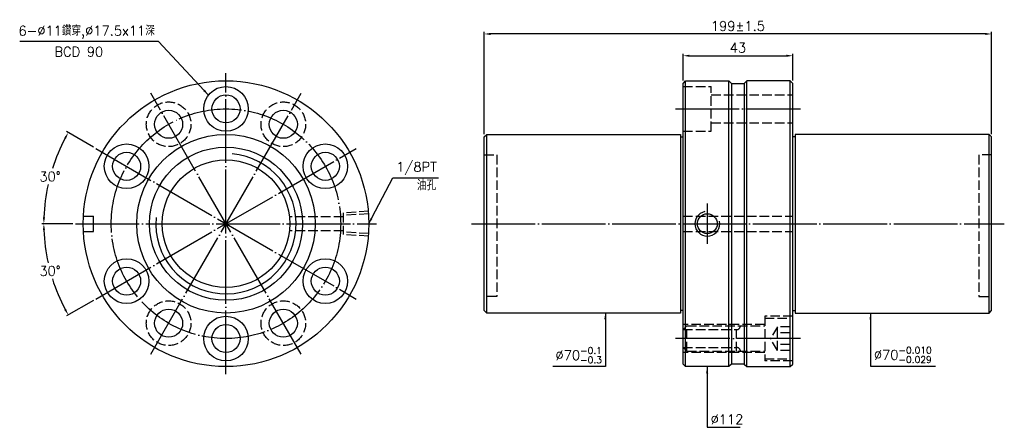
# Model space of a CAD drawing. Header units: millimetres. Extents: x 2706 to 3092, y -450 to -290.
import ezdxf

# ---------------------------------------------------------------- set-up
doc = ezdxf.new("R2010")
doc.units = ezdxf.units.MM
doc.header["$LTSCALE"] = 1.25
doc.linetypes.add('CENTER', pattern=[22, 20, -1, 0, -1])
doc.linetypes.add('DASHED', pattern=[4, 3, -1])
for name, color, linetype in [('DDVIEW', 7, 'Continuous'), ('NT', 7, 'Continuous'), ('NT-DIM', 2, 'Continuous')]:
    doc.layers.add(name, color=color, linetype=linetype)
doc.styles.get("Standard").update_dxf_attribs({"font": 'simplex.shx', "bigfont": 'chineset.shx'})
doc.dimstyles.new('ISO-25', dxfattribs={"dimscale": 1.25, "dimtxt": 3, "dimasz": 2, "dimexe": 0.646, "dimexo": 0.862, "dimgap": 1, "dimtad": 1, "dimdec": 3, "dimdsep": 46, "dimtxsty": 'Standard', "dimcen": 1.5, "dimclrd": 256, "dimclre": 256, "dimclrt": 256, "dimazin": 2, "dimtfac": 1, "dimtdec": 3, "dimtmove": 0, "dimatfit": 3, "dimfxl": 0, "dimtolj": 1, "dimlwd": -1, "dimlwe": -1, "dimarcsym": 0})

# ---------------------------------------------------------------- blocks, each defined once
blk = doc.blocks.new('*D0')
at = {"layer": 'Defpoints', "color": 0}
for p in [(3009.1, -304.21), (2966.1, -315.02), (3009.1, -315.02)]:
    blk.add_point(p, dxfattribs=at)
at = {"layer": 'NT-DIM'}
for p, q in [((2966.1, -313.95), (2966.1, -303.4)), ((2968.6, -304.21), (3006.6, -304.21)), ((3009.1, -313.95), (3009.1, -303.4))]:
    blk.add_line(p, q, dxfattribs=at)
for points in [[(2968.6, -303.79), (2968.6, -304.62), (2966.1, -304.21)], [(3006.6, -303.79), (3006.6, -304.62), (3009.1, -304.21)]]:
    blk.add_solid(points, dxfattribs=at)
at = {"layer": 'NT-DIM', "insert": (2987.6, -301.08), "char_height": 3.75, "attachment_point": 5}
blk.add_mtext('\\A1;43', dxfattribs=at)
blk = doc.blocks.new('*D1')
at = {"layer": 'Defpoints', "color": 0}
for p in [(2888.1, -295.67), (2888.1, -336.02), (3087.1, -336.02)]:
    blk.add_point(p, dxfattribs=at)
at = {"layer": 'NT-DIM'}
for p, q in [((2888.1, -334.95), (2888.1, -294.86)), ((3084.6, -295.67), (2890.6, -295.67)), ((3087.1, -334.95), (3087.1, -294.86))]:
    blk.add_line(p, q, dxfattribs=at)
for points in [[(2890.6, -295.25), (2890.6, -296.09), (2888.1, -295.67)], [(3084.6, -295.25), (3084.6, -296.09), (3087.1, -295.67)]]:
    blk.add_solid(points, dxfattribs=at)
at = {"layer": 'NT-DIM', "insert": (2987.6, -292.55), "char_height": 3.75, "attachment_point": 5}
blk.add_mtext('\\A1;199%%P1.5', dxfattribs=at)
blk = doc.blocks.new('*D2')
at = {"layer": 'Defpoints', "color": 0}
for p in [(2735.7, -340.52), (2719.65, -345.59), (2727.79, -370.02), (2845.79, -370.02), (2837.89, -399.52)]:
    blk.add_point(p, dxfattribs=at)
at = {"layer": 'NT-DIM'}
for p, q in [((2734.76, -339.99), (2724.22, -333.9)), ((2726.71, -370.02), (2714.54, -370.02))]:
    blk.add_line(p, q, dxfattribs=at)
for start, end in [(152.0049, 162.3748), (167.5911, 177.9951)]:
    blk.add_arc((2786.79, -370.02), 71.45, start, end, dxfattribs=at)
for points in [[(2723.34, -336.29), (2724.07, -336.69), (2724.92, -334.3)], [(2715.8, -367.53), (2714.97, -367.52), (2715.34, -370.02)]]:
    blk.add_solid(points, dxfattribs=at)
at = {"layer": 'NT-DIM', "insert": (2717.78, -351.53), "char_height": 3.75, "attachment_point": 5, "rotation": 1}
blk.add_mtext('\\A1;30°', dxfattribs=at)
blk = doc.blocks.new('*D3')
at = {"layer": 'Defpoints', "color": 0}
for p in [(2837.89, -340.52), (2727.79, -370.02), (2845.79, -370.02), (2716.43, -382.43), (2735.7, -399.52)]:
    blk.add_point(p, dxfattribs=at)
at = {"layer": 'NT-DIM'}
for p, q in [((2726.71, -370.02), (2714.54, -370.02)), ((2734.76, -400.06), (2724.22, -406.15))]:
    blk.add_line(p, q, dxfattribs=at)
for start, end in [(182.0049, 192.4308), (197.5983, 207.9951)]:
    blk.add_arc((2786.79, -370.02), 71.45, start, end, dxfattribs=at)
for points in [[(2714.97, -372.53), (2715.8, -372.52), (2715.34, -370.02)], [(2724.07, -403.36), (2723.34, -403.76), (2724.92, -405.75)]]:
    blk.add_solid(points, dxfattribs=at)
at = {"layer": 'NT-DIM', "insert": (2717.78, -388.52), "char_height": 3.75, "attachment_point": 5, "rotation": 1}
blk.add_mtext('\\A1;30°', dxfattribs=at)

msp = doc.modelspace()

# ---------------------------------------------------------------- linework, layer by layer
at = {"color": 1, "linetype": 'DASHED'}
for centre, start, end in [((2987.0968, -410.0247), 270, 0), ((2987.0968, -420.0247), 0, 90)]:
    msp.add_arc(centre, 1.5, start, end, dxfattribs=at)
at = {"layer": 'DDVIEW', "color": 3, "linetype": 'CENTER'}
for p, q in [((2786.7912, -429.0247), (2786.7912, -311.0247)), ((2816.2912, -421.1202), (2757.2912, -318.9292)), ((2757.2912, -421.1202), (2816.2912, -318.9292)), ((2735.6957, -399.5247), (2837.8867, -340.5247)), ((2735.6957, -340.5247), (2837.8867, -399.5247)), ((2727.7912, -370.0247), (2845.7912, -370.0247))]:
    msp.add_line(p, q, dxfattribs=at)
at = {"layer": 'DDVIEW', "color": 1, "linetype": 'DASHED'}
for p, q in [((2842.7912, -365.1607), (2832.7912, -365.7857)), ((2832.7912, -365.7857), (2832.7912, -374.2637)), ((2842.7912, -366.1335), (2832.7912, -366.7585)), ((2832.7912, -367.2747), (2811.6395, -367.2747)), ((2832.7912, -372.7747), (2811.6395, -372.7747)), ((2842.7912, -373.9159), (2832.7912, -373.2909)), ((2842.7912, -374.8887), (2832.7912, -374.2637))]:
    msp.add_line(p, q, dxfattribs=at)
at = {"layer": 'DDVIEW'}
for p, q in [((2730.8716, -367.0247), (2734.7912, -367.0247)), ((2734.7912, -373.0247), (2734.7912, -367.0247)), ((2730.8716, -373.0247), (2734.7912, -373.0247))]:
    msp.add_line(p, q, dxfattribs=at)
for centre, radius in [((2786.7912, -370.0247), 56), ((2786.7912, -325.0247), 8.75), ((2786.7912, -325.0247), 5.5), ((2764.2912, -331.0536), 5.5), ((2809.2912, -331.0536), 5.5), ((2786.7912, -370.0247), 35), ((2747.82, -347.5247), 8.75), ((2825.7623, -347.5247), 8.75), ((2747.82, -347.5247), 5.5), ((2786.7912, -370.0247), 30), ((2825.7623, -347.5247), 5.5), ((2786.7912, -370.0247), 25), ((2747.82, -392.5247), 8.75), ((2825.7623, -392.5247), 8.75), ((2747.82, -392.5247), 5.5), ((2825.7623, -392.5247), 5.5), ((2764.2912, -408.9958), 5.5), ((2809.2912, -408.9958), 5.5), ((2786.7912, -415.0247), 8.75), ((2786.7912, -415.0247), 5.5)]:
    msp.add_circle(centre, radius, dxfattribs=at)
at = {"layer": 'DDVIEW', "color": 1, "linetype": 'DASHED'}
for centre in [(2764.2912, -331.0536), (2809.2912, -331.0536), (2764.2912, -408.9958), (2809.2912, -408.9958)]:
    msp.add_circle(centre, 8.75, dxfattribs=at)
at = {"layer": 'DDVIEW', "color": 3, "linetype": 'CENTER'}
msp.add_circle((2786.7912, -370.0247), 45, dxfattribs=at)
at = {"layer": 'DDVIEW', "color": 5}
msp.add_arc((2786.7912, -370.0247), 27.5, 175, 85, dxfattribs=at)
at = {"layer": 'NT', "linetype": 'ByBlock'}
for p, q in [((2966.0968, -315.0247), (2967.0968, -314.0247)), ((2966.0968, -425.0247), (2966.0968, -315.0247)), ((2967.0968, -314.0247), (2984.0968, -314.0247)), ((2967.0968, -426.0247), (2967.0968, -314.0247)), ((2984.0968, -314.0247), (2985.0968, -315.0247)), ((2984.0968, -426.0247), (2984.0968, -314.0247)), ((2985.0968, -315.0247), (2985.0968, -425.0247)), ((2991.0968, -314.0247), (2990.0968, -315.0247)), ((2990.0968, -315.0247), (2990.0968, -425.0247)), ((3008.0968, -314.0247), (2991.0968, -314.0247)), ((2991.0968, -426.0247), (2991.0968, -314.0247)), ((3009.0968, -315.0247), (3008.0968, -314.0247)), ((3008.0968, -426.0247), (3008.0968, -314.0247)), ((3009.0968, -425.0247), (3009.0968, -315.0247)), ((2888.0968, -336.0247), (2889.0968, -335.0247)), ((2889.0968, -335.0247), (2965.0968, -335.0247)), ((2889.0968, -405.0247), (2889.0968, -335.0247)), ((2965.0968, -335.0247), (2965.0968, -405.0247)), ((3086.0968, -335.0247), (3010.0968, -335.0247)), ((3010.0968, -335.0247), (3010.0968, -405.0247)), ((3087.0968, -336.0247), (3086.0968, -335.0247)), ((3086.0968, -405.0247), (3086.0968, -335.0247)), ((2888.0968, -404.0247), (2888.0968, -336.0247)), ((2965.0968, -336.0247), (2966.0968, -336.0247)), ((3010.0968, -336.0247), (3009.0968, -336.0247)), ((3087.0968, -404.0247), (3087.0968, -336.0247)), ((2889.0968, -405.0247), (2888.0968, -404.0247)), ((2965.0968, -405.0247), (2889.0968, -405.0247)), ((2966.0968, -404.0247), (2965.0968, -404.0247)), ((3009.0968, -404.0247), (3010.0968, -404.0247)), ((3010.0968, -405.0247), (3086.0968, -405.0247)), ((3086.0968, -405.0247), (3087.0968, -404.0247)), ((2967.0968, -426.0247), (2966.0968, -425.0247)), ((2984.0968, -426.0247), (2967.0968, -426.0247)), ((2985.0968, -425.0247), (2984.0968, -426.0247)), ((2990.0968, -425.0247), (2991.0968, -426.0247)), ((2991.0968, -426.0247), (3008.0968, -426.0247)), ((3008.0968, -426.0247), (3009.0968, -425.0247))]:
    msp.add_line(p, q, dxfattribs=at)
at = {"layer": 'NT', "color": 1, "linetype": 'DASHED'}
for p, q in [((2966.0968, -316.2747), (2977.0968, -316.2747)), ((2977.0968, -333.7747), (2977.0968, -316.2747)), ((2977.0968, -319.5247), (3009.0968, -319.5247)), ((2977.0968, -330.5247), (3009.0968, -330.5247)), ((2966.0968, -333.7747), (2977.0968, -333.7747)), ((2888.0968, -343.0247), (2893.0968, -343.0247)), ((2893.0968, -343.0247), (2893.0968, -398.5247)), ((3087.0968, -343.0247), (3082.0968, -343.0247)), ((3082.0968, -343.0247), (3082.0968, -398.5247)), ((2966.0968, -367.0247), (3009.0968, -367.0247)), ((2966.0968, -373.0247), (3009.0968, -373.0247)), ((2893.0968, -398.5247), (2888.0968, -398.5247)), ((3082.0968, -398.5247), (3087.0968, -398.5247)), ((3009.0968, -406.2747), (2998.0968, -406.2747)), ((2998.0968, -406.2747), (2998.0968, -423.7747)), ((2998.0968, -407.0247), (3008.0968, -407.0247)), ((3008.0968, -423.0247), (3008.0968, -407.0247)), ((2998.0968, -409.5247), (2966.0968, -409.5247)), ((2967.5968, -410.0247), (2966.0968, -411.5247)), ((2966.0968, -411.5247), (2987.0968, -411.5247)), ((2967.5968, -420.0247), (2967.5968, -410.0247)), ((2967.5968, -410.0247), (2998.0968, -410.0247)), ((2987.0968, -420.0247), (2987.0968, -410.0247)), ((3003.0968, -410.4059), (3000.4301, -415.0247)), ((3008.0968, -410.4059), (3003.0968, -410.4059)), ((3003.0968, -419.6435), (3003.0968, -410.4059)), ((3008.0968, -412.7153), (3003.0968, -412.7153)), ((3003.0968, -419.6435), (3000.4301, -415.0247)), ((2967.5968, -420.0247), (2966.0968, -418.5247)), ((2966.0968, -418.5247), (2987.0968, -418.5247)), ((2998.0968, -420.5247), (2966.0968, -420.5247)), ((2967.5968, -420.0247), (2998.0968, -420.0247)), ((3008.0968, -417.3341), (3003.0968, -417.3341)), ((3008.0968, -419.6435), (3003.0968, -419.6435)), ((2998.0968, -423.0247), (3008.0968, -423.0247)), ((3009.0968, -423.7747), (2998.0968, -423.7747))]:
    msp.add_line(p, q, dxfattribs=at)
at = {"layer": 'NT'}
for p, q in [((2985.0968, -315.0247), (2990.0968, -315.0247)), ((2990.0968, -425.0247), (2985.0968, -425.0247))]:
    msp.add_line(p, q, dxfattribs=at)
at = {"layer": 'NT', "color": 3, "linetype": 'CENTER'}
for p, q in [((2963.0968, -325.0247), (3012.0968, -325.0247)), ((2975.5968, -362.1607), (2975.5968, -377.8887)), ((2883.0968, -370.0247), (3092.0968, -370.0247)), ((3012.0968, -415.0247), (2963.0968, -415.0247))]:
    msp.add_line(p, q, dxfattribs=at)
at = {"layer": 'NT'}
msp.add_circle((2975.5968, -370.0247), 3.8912, dxfattribs=at)
at = {"layer": 'NT', "color": 5}
msp.add_arc((2975.5968, -370.0247), 4.864, 101.864163, 11.864163, dxfattribs=at)

# ---------------------------------------------------------------- texts
at = {"layer": 'NT-DIM', "char_height": 3.75}
for s, insert, attachment_point in [('6-%%C11鑽穿,%%C17.5x11深', (2758.9073, -297.4232), 9), ('BCD 90', (2719.4973, -304.4885), 7), ('\\A1;\\A1;1/8PT', (2853.5631, -350.853), 7), ('油孔', (2861.6961, -356.9018), 7), ('\\A1;%%C70{\\H0.7x;\\S-0.1^ -0.3;}', (2934.2468, -424.7063), 9), ('\\A1;%%C70{\\H0.7x;\\S-0.010^ -0.029;}', (3040.9468, -424.5859), 7), ('%%C112', (2976.883, -448.5366), 7)]:
    msp.add_mtext(s, dxfattribs=dict(at, insert=insert, attachment_point=attachment_point))

# ---------------------------------------------------------------- dimensions: what is measured, and where the dimension line sits
at = {"layer": 'NT-DIM'}
dim = msp.add_linear_dim(base=(2888.0968, -295.671), p1=(3087.0968, -336.0247), p2=(2888.0968, -336.0247), text='<>%%P1.5', dimstyle='ISO-25', dxfattribs=at)
dim.commit()
dim.dimension.update_dxf_attribs({"geometry": '*D1', "text_midpoint": (2987.5968, -292.546)})
dim = msp.add_linear_dim(base=(3009.0968, -304.2057), p1=(2966.0968, -315.0247), p2=(3009.0968, -315.0247), dimstyle='ISO-25', dxfattribs=at)
dim.commit()
dim.dimension.update_dxf_attribs({"geometry": '*D0', "text_midpoint": (2987.5968, -301.0807)})
for base, line2, picture, middle in [((2719.6523, -345.5881), ((2735.6957, -340.5247), (2837.8867, -399.5247)), '*D2', (2717.778, -351.5327)), ((2716.4289, -382.4315), ((2735.6957, -399.5247), (2837.8867, -340.5247)), '*D3', (2717.778, -388.5167))]:
    dim = msp.add_angular_dim_2l(base=base, line1=((2727.7912, -370.0247), (2845.7912, -370.0247)), line2=line2, dimstyle='ISO-25', dxfattribs=at)
    dim.commit()
    dim.dimension.update_dxf_attribs({"geometry": picture, "text_midpoint": middle, "text_rotation": 1})

# ---------------------------------------------------------------- leaders
at = {"layer": 'NT-DIM', "annotation_type": 0, "has_hookline": 1}
for points, hookline_direction, text_width in [([(2779.917, -319.611), (2760.2573, -298.6732), (2760.1573, -298.6732)], 1, 53.0357), ([(2842.7179, -370.1642), (2852.2131, -352.0992), (2852.3131, -352.103)], 0, 16.6071), ([(2935.5968, -405.0247), (2935.5968, -425.9563), (2935.4968, -425.9563)], 1, 19.2857), ([(3039.5968, -405.0247), (3039.5968, -425.8359), (3039.6968, -425.8359)], 0, 24.1607), ([(2975.533, -426.0862), (2975.533, -449.7866), (2975.633, -449.7866)], 0, 11.6071)]:
    msp.add_leader(points, dimstyle='ISO-25', dxfattribs=dict(at, hookline_direction=hookline_direction, text_width=text_width))

doc.saveas('drawing.dxf')
